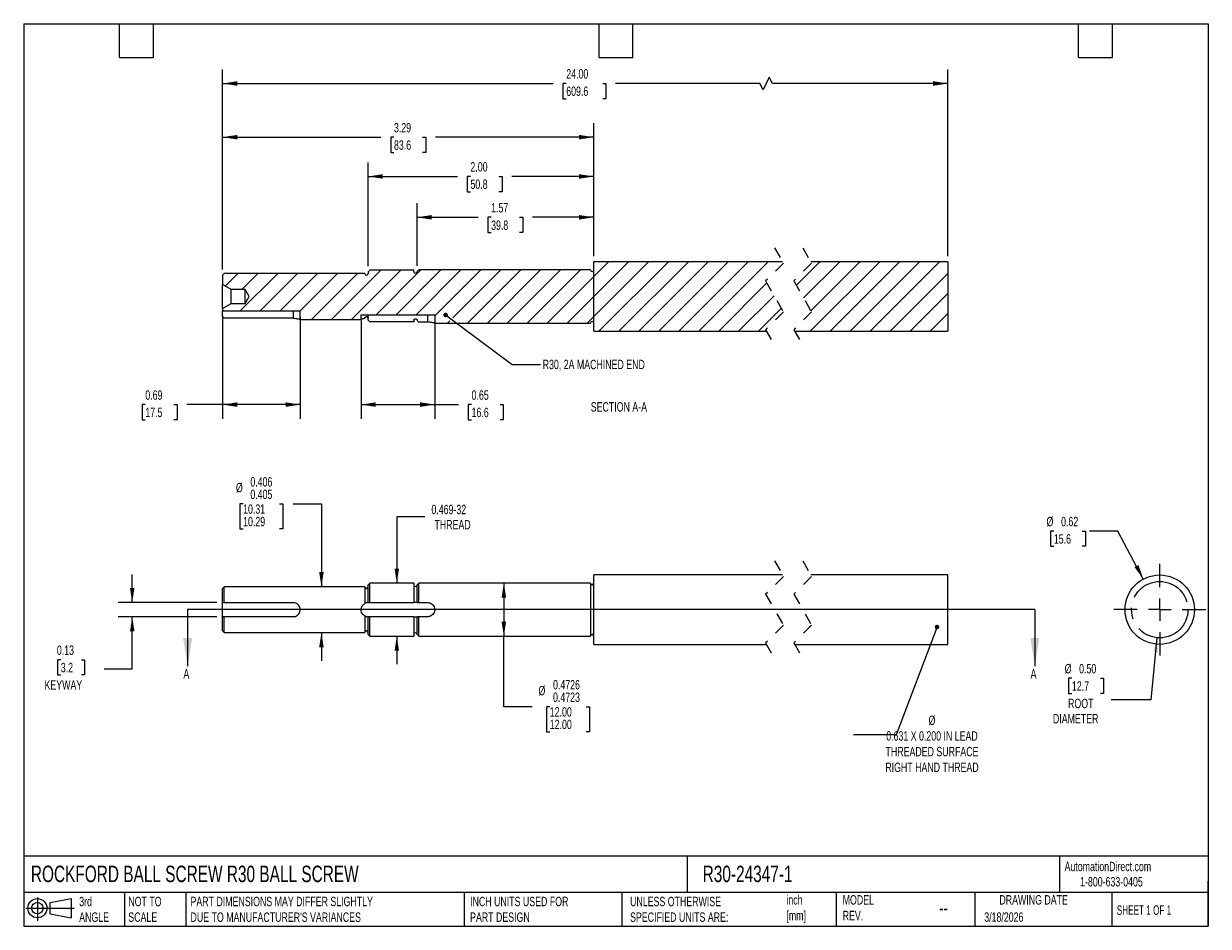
# Model space of a CAD drawing. Header units: inches. Extents: x 0.2 to 10.8, y 0.2 to 8.2.
import ezdxf

# ---------------------------------------------------------------- set-up
doc = ezdxf.new("R2010")
doc.units = ezdxf.units.IN
doc.header["$MEASUREMENT"] = 0
for name, pattern in [('SLD-Center', [0.75, 0.6, -0.05, 0.05, -0.05]), ('SLD-Dashed', [0.075, 0.05, -0.025]), ('SLD-Solid', [0])]:
    doc.linetypes.add(name, pattern=pattern)
for name, color, linetype in [('CENTER', 40, 'SLD-Center'), ('HATCH', 6, 'SLD-Solid'), ('SLD-DEFPOINTS', 7, 'Continuous')]:
    doc.layers.add(name, color=color, linetype=linetype)
doc.layers.add('DIMENSIONS', color=140, linetype='SLD-Solid', lineweight=25)
doc.layers.add('TEXT', color=140, linetype='SLD-Solid', lineweight=25)
doc.styles.add('SLDTEXTSTYLE0', font='TXT', dxfattribs={"width": 0.7})
doc.styles.add('SLDTEXTSTYLE1', font='TXT', dxfattribs={"width": 0.65})
doc.dimstyles.new('SLDDIMSTYLE0', dxfattribs={"dimtxt": 0.084961, "dimasz": 0.13, "dimexe": 0, "dimexo": 0.0625, "dimgap": 0.02124, "dimtad": 0, "dimtih": 1, "dimtoh": 1, "dimdec": 3, "dimrnd": 1e-09, "dimdsep": 46, "dimtxsty": 'SLDTEXTSTYLE0', "dimsah": 1, "dimcen": 0.09, "dimadec": 0, "dimazin": 2, "dimlim": 1, "dimtm": 0.001, "dimtfac": 1, "dimtdec": 3, "dimtmove": 0, "dimatfit": 0, "dimfxl": 0, "dimfrac": 2, "dimtolj": 1, "dimtzin": 12, "dimarcsym": 0})
doc.dimstyles.new('SLDDIMSTYLE1', dxfattribs={"dimtxt": 0.084961, "dimasz": 0.13, "dimexe": 0, "dimexo": 0.0625, "dimgap": 0.02124, "dimtad": 0, "dimtih": 1, "dimtoh": 1, "dimrnd": 1e-09, "dimdsep": 46, "dimtxsty": 'SLDTEXTSTYLE0', "dimsah": 1, "dimcen": 0.09, "dimadec": 0, "dimazin": 2, "dimtfac": 1, "dimtmove": 0, "dimatfit": 0, "dimfxl": 0, "dimfrac": 2, "dimtolj": 1, "dimtzin": 12, "dimarcsym": 0})
doc.dimstyles.new('SLDDIMSTYLE2', dxfattribs={"dimtxt": 0.084961, "dimasz": 0.13, "dimexe": 0, "dimexo": 0.0625, "dimgap": 0.02124, "dimtad": 0, "dimtih": 1, "dimtoh": 1, "dimrnd": 1e-09, "dimzin": 12, "dimdsep": 46, "dimtxsty": 'SLDTEXTSTYLE0', "dimsah": 1, "dimcen": 0.09, "dimadec": 0, "dimazin": 3, "dimtfac": 1, "dimtmove": 0, "dimatfit": 0, "dimfxl": 0, "dimfrac": 2, "dimtolj": 1, "dimtzin": 12, "dimarcsym": 0})
doc.dimstyles.new('SLDDIMSTYLE3', dxfattribs={"dimtxt": 0.084961, "dimasz": 0.13, "dimexe": 0, "dimexo": 0.0625, "dimgap": 0.02124, "dimtad": 0, "dimtih": 1, "dimtoh": 1, "dimdec": 4, "dimrnd": 1e-09, "dimdsep": 46, "dimtxsty": 'SLDTEXTSTYLE0', "dimsah": 1, "dimcen": 0.09, "dimadec": 0, "dimazin": 2, "dimlim": 1, "dimtm": 0.0003, "dimtfac": 1, "dimtdec": 4, "dimtofl": 0, "dimtmove": 0, "dimatfit": 3, "dimfxl": 0, "dimfrac": 2, "dimtolj": 1, "dimtzin": 4, "dimarcsym": 0})
doc.dimstyles.new('SLDDIMSTYLE4', dxfattribs={"dimtxt": 0.18, "dimasz": 0.04, "dimexe": 0, "dimexo": 0.0625, "dimgap": 0, "dimtad": 0, "dimtih": 1, "dimtoh": 1, "dimdec": 0, "dimrnd": 1e-09, "dimzin": 0, "dimdsep": 46, "dimtxsty": 'Standard', "dimblk1": 'DOT', "dimblk2": 'DOT', "dimsah": 1, "dimcen": 0.09, "dimadec": 0, "dimazin": 0, "dimtfac": 0.04, "dimtdec": 0, "dimtofl": 0, "dimtmove": 0, "dimatfit": 3, "dimldrblk": 'DOT', "dimfxl": 0, "dimfrac": 2, "dimtolj": 1, "dimtzin": 0, "dimarcsym": 0})
doc.dimstyles.new('SLDDIMSTYLE5', dxfattribs={"dimtxt": 0.084961, "dimasz": 0.13, "dimexe": 0, "dimexo": 0.0625, "dimgap": 0.02124, "dimtad": 0, "dimtih": 1, "dimtoh": 1, "dimrnd": 1e-09, "dimzin": 0, "dimdsep": 46, "dimtxsty": 'SLDTEXTSTYLE0', "dimsah": 1, "dimcen": 0, "dimadec": 0, "dimazin": 0, "dimtfac": 1, "dimtofl": 0, "dimtmove": 0, "dimatfit": 3, "dimfxl": 0, "dimfrac": 2, "dimtolj": 1, "dimtzin": 12, "dimarcsym": 0})
doc.dimstyles.new('SLDDIMSTYLE6', dxfattribs={"dimtxt": 0.084961, "dimasz": 0.13, "dimexe": 0, "dimexo": 0.0625, "dimgap": 0.02124, "dimtad": 0, "dimtih": 1, "dimtoh": 1, "dimrnd": 1e-09, "dimdsep": 46, "dimtxsty": 'SLDTEXTSTYLE0', "dimsah": 1, "dimcen": 0, "dimadec": 0, "dimazin": 2, "dimtfac": 1, "dimtofl": 0, "dimtmove": 0, "dimatfit": 3, "dimfxl": 0, "dimfrac": 2, "dimtolj": 1, "dimtzin": 12, "dimarcsym": 0})
doc.dimstyles.new('SLDDIMSTYLE7', dxfattribs={"dimtxt": 0.084961, "dimasz": 0.13, "dimexe": 0, "dimexo": 0.0625, "dimgap": 0.02124, "dimtad": 0, "dimtih": 1, "dimtoh": 1, "dimrnd": 1e-09, "dimzin": 12, "dimdsep": 46, "dimtxsty": 'SLDTEXTSTYLE0', "dimsah": 1, "dimcen": 0.09, "dimadec": 0, "dimazin": 3, "dimtfac": 1, "dimtofl": 0, "dimtmove": 0, "dimatfit": 3, "dimfxl": 0, "dimfrac": 2, "dimtolj": 1, "dimtzin": 12, "dimarcsym": 0})
doc.dimstyles.new('SLDDIMSTYLE8', dxfattribs={"dimtxt": 0.084961, "dimasz": 0.13, "dimexe": 0, "dimexo": 0.0625, "dimgap": 0.02124, "dimtad": 0, "dimtih": 1, "dimtoh": 1, "dimrnd": 1e-09, "dimzin": 4, "dimdsep": 46, "dimtxsty": 'SLDTEXTSTYLE0', "dimsah": 1, "dimcen": 0.09, "dimadec": 0, "dimazin": 1, "dimtfac": 1, "dimtofl": 0, "dimtmove": 0, "dimatfit": 3, "dimfxl": 0, "dimfrac": 2, "dimtolj": 1, "dimtzin": 12, "dimarcsym": 0})
doc.dimstyles.new('SLDDIMSTYLE9', dxfattribs={"dimtxt": 0.084961, "dimasz": 0.13, "dimexe": 0, "dimexo": 0.0625, "dimgap": 0.02124, "dimtad": 0, "dimtih": 1, "dimtoh": 1, "dimrnd": 1e-09, "dimdsep": 46, "dimtxsty": 'SLDTEXTSTYLE0', "dimsah": 1, "dimcen": 0.09, "dimadec": 0, "dimazin": 2, "dimtfac": 1, "dimtofl": 0, "dimtmove": 0, "dimatfit": 3, "dimfxl": 0, "dimfrac": 2, "dimtolj": 1, "dimtzin": 12, "dimarcsym": 0})

# ---------------------------------------------------------------- blocks, each defined once
blk = doc.blocks.new('Block11')
at = {"color": 7, "linetype": 'SLD-Solid', "lineweight": 18}
for p, q in [((0, 0.113), (0.428, 0.113)), ((0.102, 0.209), (0.102, 0)), ((0.216, 0.164), (0.401, 0.198)), ((0.216, 0.063), (0.216, 0.164)), ((0.401, 0.198), (0.401, 0.029)), ((0.216, 0.063), (0.401, 0.029))]:
    blk.add_line(p, q, dxfattribs=at)
for radius in [0.0846, 0.0506]:
    blk.add_circle((0.102, 0.113), radius, dxfattribs=at)
blk = doc.blocks.new('Block12')
at = {"layer": 'SLD-DEFPOINTS'}
blk.add_blockref('Block11', (0, 0), dxfattribs=at)
blk = doc.blocks.new('_D')
at = {"layer": 'DIMENSIONS'}
for p, q in [((2.195, 3.994), (2.167, 3.994)), ((2.167, 3.994), (2.167, 3.772)), ((2.518, 3.994), (2.547, 3.994)), ((2.547, 3.994), (2.547, 3.772)), ((2.639, 3.994), (2.889, 3.994)), ((2.889, 3.994), (2.889, 3.259)), ((2.167, 3.772), (2.195, 3.772)), ((2.547, 3.772), (2.518, 3.772)), ((2.889, 2.853), (2.889, 2.603))]:
    blk.add_line(p, q, dxfattribs=at)
for points in [[(2.889, 3.259), (2.909, 3.389), (2.869, 3.389)], [(2.889, 2.853), (2.869, 2.723), (2.909, 2.723)]]:
    blk.add_solid(points, dxfattribs=at)
at = {"layer": 'DIMENSIONS', "char_height": 0.0833, "attachment_point": 1, "style": 'SLDTEXTSTYLE0'}
for s, insert in [('0.406', (2.259, 4.231)), ('%%c', (2.131, 4.18)), ('0.405', (2.259, 4.12)), ('10.31', (2.195, 3.99)), ('10.29', (2.195, 3.879))]:
    blk.add_mtext(s, dxfattribs=dict(at, insert=insert))
blk = doc.blocks.new('_D_1')
at = {"layer": 'DIMENSIONS'}
for p, q in [((1.212, 3.119), (1.212, 3.369)), ((1.963, 3.119), (1.087, 3.119)), ((1.963, 2.994), (1.087, 2.994)), ((1.212, 2.533), (1.212, 2.994)), ((0.579, 2.613), (0.551, 2.613)), ((0.551, 2.613), (0.551, 2.478)), ((0.761, 2.613), (0.789, 2.613)), ((0.789, 2.613), (0.789, 2.478)), ((0.962, 2.533), (1.212, 2.533)), ((0.551, 2.478), (0.579, 2.478)), ((0.789, 2.478), (0.761, 2.478))]:
    blk.add_line(p, q, dxfattribs=at)
for points in [[(1.212, 3.119), (1.232, 3.249), (1.192, 3.249)], [(1.212, 2.994), (1.192, 2.864), (1.232, 2.864)]]:
    blk.add_solid(points, dxfattribs=at)
at = {"layer": 'DIMENSIONS', "char_height": 0.0833, "attachment_point": 1, "style": 'SLDTEXTSTYLE0'}
for s, insert in [('0.13', (0.544, 2.739)), ('3.2', (0.579, 2.585)), ('KEYWAY', (0.435, 2.431))]:
    blk.add_mtext(s, dxfattribs=dict(at, insert=insert))
blk = doc.blocks.new('_D_2')
at = {"layer": 'DIMENSIONS'}
for p, q in [((3.807, 3.878), (3.557, 3.878)), ((3.557, 3.878), (3.557, 3.291)), ((3.557, 2.822), (3.557, 2.572))]:
    blk.add_line(p, q, dxfattribs=at)
for points in [[(3.557, 3.291), (3.577, 3.421), (3.537, 3.421)], [(3.557, 2.822), (3.537, 2.692), (3.577, 2.692)]]:
    blk.add_solid(points, dxfattribs=at)
at = {"layer": 'DIMENSIONS', "char_height": 0.0833, "attachment_point": 1, "style": 'SLDTEXTSTYLE0'}
for s, insert in [('0.469-32', (3.864, 3.986)), ('THREAD', (3.891, 3.851))]:
    blk.add_mtext(s, dxfattribs=dict(at, insert=insert))
blk = doc.blocks.new('_D_3')
at = {"layer": 'DIMENSIONS'}
for p, q in [((4.506, 3.293), (4.506, 2.82)), ((4.506, 2.195), (4.506, 2.82)), ((4.756, 2.195), (4.506, 2.195)), ((4.913, 2.195), (4.884, 2.195)), ((4.884, 2.195), (4.884, 1.973)), ((5.236, 2.195), (5.265, 2.195)), ((5.265, 2.195), (5.265, 1.973)), ((4.884, 1.973), (4.913, 1.973)), ((5.265, 1.973), (5.236, 1.973))]:
    blk.add_line(p, q, dxfattribs=at)
for points in [[(4.506, 3.293), (4.486, 3.163), (4.526, 3.163)], [(4.506, 2.82), (4.526, 2.95), (4.486, 2.95)]]:
    blk.add_solid(points, dxfattribs=at)
at = {"layer": 'DIMENSIONS', "char_height": 0.0833, "attachment_point": 1, "style": 'SLDTEXTSTYLE0'}
for s, insert in [('0.4726', (4.942, 2.433)), ('%%c', (4.813, 2.381)), ('0.4723', (4.942, 2.322)), ('12.00', (4.913, 2.192)), ('12.00', (4.913, 2.081))]:
    blk.add_mtext(s, dxfattribs=dict(at, insert=insert))
blk = doc.blocks.new('_Dot')
at = {"color": 0, "linetype": 'ByBlock', "lineweight": -2}
blk.add_line((-0.5, 0), (-1, 0), dxfattribs=at)
at = {"color": 0, "linetype": 'ByBlock', "const_width": 0.5}
blk.add_lwpolyline([(-0.25, 0, 1), (0.25, 0, 1)], format="xyb", close=True, dxfattribs=at)
blk = doc.blocks.new('_D_4')
at = {"layer": 'DIMENSIONS'}
for p, q in [((10.295, 2.808), (10.242, 2.258)), ((9.541, 2.449), (9.512, 2.449)), ((9.512, 2.449), (9.512, 2.314)), ((9.793, 2.449), (9.822, 2.449)), ((9.822, 2.449), (9.822, 2.314)), ((9.512, 2.314), (9.541, 2.314)), ((9.822, 2.314), (9.793, 2.314)), ((10.242, 2.258), (9.89, 2.258))]:
    blk.add_line(p, q, dxfattribs=at)
blk.add_solid([(10.295, 2.808), (10.263, 2.68), (10.303, 2.676)], dxfattribs=at)
at = {"layer": 'DIMENSIONS', "char_height": 0.0833, "attachment_point": 1, "style": 'SLDTEXTSTYLE0'}
for s, insert in [('%%c', (9.477, 2.575)), ('0.50', (9.605, 2.575)), ('12.7', (9.541, 2.421)), ('ROOT', (9.507, 2.267)), ('DIAMETER', (9.373, 2.132))]:
    blk.add_mtext(s, dxfattribs=dict(at, insert=insert))
blk = doc.blocks.new('_D_5')
at = {"layer": 'DIMENSIONS'}
for p, q in [((9.381, 3.753), (9.352, 3.753)), ((9.352, 3.753), (9.352, 3.618)), ((9.633, 3.753), (9.662, 3.753)), ((9.662, 3.753), (9.662, 3.618)), ((9.947, 3.753), (9.697, 3.753)), ((10.174, 3.328), (9.947, 3.753)), ((9.352, 3.618), (9.381, 3.618)), ((9.662, 3.618), (9.633, 3.618))]:
    blk.add_line(p, q, dxfattribs=at)
blk.add_solid([(10.174, 3.328), (10.131, 3.452), (10.096, 3.433)], dxfattribs=at)
at = {"layer": 'DIMENSIONS', "char_height": 0.0833, "attachment_point": 1, "style": 'SLDTEXTSTYLE0'}
for s, insert in [('%%c', (9.316, 3.879)), ('0.62', (9.445, 3.879)), ('15.6', (9.381, 3.725))]:
    blk.add_mtext(s, dxfattribs=dict(at, insert=insert))
blk = doc.blocks.new('SW_CENTERMARKSYMBOL_0')
at = {"layer": 'CENTER', "color": 0}
for p, q in [((0, 0.2), (0, 0.4075)), ((-0.2, 0), (-0.4075, 0)), ((0, 0), (-0.1, 0)), ((0, 0), (0, 0.1)), ((0, 0), (0, -0.1)), ((0, 0), (0.1, 0)), ((0.2, 0), (0.4075, 0)), ((0, -0.2), (0, -0.4075))]:
    blk.add_line(p, q, dxfattribs=at)
blk = doc.blocks.new('_D_6')
at = {"layer": 'DIMENSIONS'}
for p, q in [((3.737, 6.104), (3.737, 6.659)), ((5.303, 6.19), (5.303, 6.659)), ((3.737, 6.534), (4.278, 6.534)), ((4.393, 6.534), (4.364, 6.534)), ((4.364, 6.534), (4.364, 6.399)), ((4.645, 6.534), (4.674, 6.534)), ((4.674, 6.534), (4.674, 6.399)), ((5.303, 6.534), (4.76, 6.534)), ((4.364, 6.399), (4.393, 6.399)), ((4.674, 6.399), (4.645, 6.399))]:
    blk.add_line(p, q, dxfattribs=at)
for points in [[(3.737, 6.534), (3.867, 6.514), (3.867, 6.554)], [(5.303, 6.534), (5.173, 6.554), (5.173, 6.514)]]:
    blk.add_solid(points, dxfattribs=at)
at = {"layer": 'DIMENSIONS', "char_height": 0.0833, "attachment_point": 1, "style": 'SLDTEXTSTYLE0'}
for s, insert in [('1.57', (4.393, 6.66)), ('39.8', (4.393, 6.506))]:
    blk.add_mtext(s, dxfattribs=dict(at, insert=insert))
blk = doc.blocks.new('_D_7')
at = {"layer": 'DIMENSIONS'}
for p, q in [((3.303, 6.102), (3.303, 7.021)), ((5.303, 6.19), (5.303, 7.021)), ((3.303, 6.896), (4.095, 6.896)), ((4.21, 6.896), (4.181, 6.896)), ((4.181, 6.896), (4.181, 6.761)), ((4.462, 6.896), (4.491, 6.896)), ((4.491, 6.896), (4.491, 6.761)), ((5.303, 6.896), (4.577, 6.896)), ((4.181, 6.761), (4.21, 6.761)), ((4.491, 6.761), (4.462, 6.761))]:
    blk.add_line(p, q, dxfattribs=at)
for points in [[(3.303, 6.896), (3.433, 6.876), (3.433, 6.916)], [(5.303, 6.896), (5.173, 6.916), (5.173, 6.876)]]:
    blk.add_solid(points, dxfattribs=at)
at = {"layer": 'DIMENSIONS', "char_height": 0.0833, "attachment_point": 1, "style": 'SLDTEXTSTYLE0'}
for s, insert in [('2.00', (4.21, 7.023)), ('50.8', (4.21, 6.869))]:
    blk.add_mtext(s, dxfattribs=dict(at, insert=insert))
blk = doc.blocks.new('_D_8')
at = {"layer": 'DIMENSIONS'}
for p, q in [((2.013, 6.07), (2.013, 7.369)), ((5.303, 6.19), (5.303, 7.369)), ((2.013, 7.244), (3.416, 7.244)), ((3.532, 7.244), (3.503, 7.244)), ((3.503, 7.244), (3.503, 7.108)), ((3.784, 7.244), (3.813, 7.244)), ((3.813, 7.244), (3.813, 7.108)), ((5.303, 7.244), (3.899, 7.244)), ((3.503, 7.108), (3.532, 7.108)), ((3.813, 7.108), (3.784, 7.108))]:
    blk.add_line(p, q, dxfattribs=at)
for points in [[(2.013, 7.244), (2.143, 7.224), (2.143, 7.264)], [(5.303, 7.244), (5.173, 7.264), (5.173, 7.224)]]:
    blk.add_solid(points, dxfattribs=at)
at = {"layer": 'DIMENSIONS', "char_height": 0.0833, "attachment_point": 1, "style": 'SLDTEXTSTYLE0'}
for s, insert in [('3.29', (3.532, 7.37)), ('83.6', (3.532, 7.216))]:
    blk.add_mtext(s, dxfattribs=dict(at, insert=insert))
blk = doc.blocks.new('_D_9')
at = {"layer": 'DIMENSIONS'}
for p, q in [((2.013, 6.07), (2.013, 7.845)), ((6.858, 7.776), (6.803, 7.665)), ((6.886, 7.72), (6.858, 7.776)), ((8.441, 6.19), (8.441, 7.845)), ((2.013, 7.72), (4.944, 7.72)), ((5.059, 7.72), (5.03, 7.72)), ((5.03, 7.72), (5.03, 7.585)), ((5.382, 7.72), (5.41, 7.72)), ((5.41, 7.72), (5.41, 7.585)), ((6.775, 7.72), (5.497, 7.72)), ((6.803, 7.665), (6.775, 7.72)), ((8.441, 7.72), (6.886, 7.72)), ((5.03, 7.585), (5.059, 7.585)), ((5.41, 7.585), (5.382, 7.585))]:
    blk.add_line(p, q, dxfattribs=at)
for points in [[(2.013, 7.72), (2.143, 7.7), (2.143, 7.74)], [(8.441, 7.72), (8.311, 7.74), (8.311, 7.7)]]:
    blk.add_solid(points, dxfattribs=at)
at = {"layer": 'DIMENSIONS', "char_height": 0.0833, "attachment_point": 1, "style": 'SLDTEXTSTYLE0'}
for s, insert in [('24.00', (5.059, 7.847)), ('609.6', (5.059, 7.693))]:
    blk.add_mtext(s, dxfattribs=dict(at, insert=insert))
blk = doc.blocks.new('_D_10')
at = {"layer": 'DIMENSIONS'}
for p, q in [((2.013, 5.652), (2.013, 4.749)), ((2.701, 5.652), (2.701, 4.749)), ((1.328, 4.874), (1.299, 4.874)), ((1.299, 4.874), (1.299, 4.739)), ((1.58, 4.874), (1.609, 4.874)), ((1.609, 4.874), (1.609, 4.739)), ((2.013, 4.874), (1.696, 4.874)), ((2.701, 4.874), (2.013, 4.874)), ((1.299, 4.739), (1.328, 4.739)), ((1.609, 4.739), (1.58, 4.739))]:
    blk.add_line(p, q, dxfattribs=at)
for points in [[(2.013, 4.874), (2.143, 4.854), (2.143, 4.894)], [(2.701, 4.874), (2.571, 4.894), (2.571, 4.854)]]:
    blk.add_solid(points, dxfattribs=at)
at = {"layer": 'DIMENSIONS', "char_height": 0.0833, "attachment_point": 1, "style": 'SLDTEXTSTYLE0'}
for s, insert in [('0.69', (1.328, 5)), ('17.5', (1.328, 4.846))]:
    blk.add_mtext(s, dxfattribs=dict(at, insert=insert))
blk = doc.blocks.new('_D_11')
at = {"layer": 'DIMENSIONS'}
for p, q in [((3.241, 5.618), (3.241, 4.749)), ((3.894, 5.618), (3.894, 4.749)), ((3.241, 4.874), (3.894, 4.874)), ((3.894, 4.874), (4.104, 4.874)), ((4.22, 4.874), (4.191, 4.874)), ((4.191, 4.874), (4.191, 4.739)), ((4.472, 4.874), (4.501, 4.874)), ((4.501, 4.874), (4.501, 4.739)), ((4.191, 4.739), (4.22, 4.739)), ((4.501, 4.739), (4.472, 4.739))]:
    blk.add_line(p, q, dxfattribs=at)
for points in [[(3.241, 4.874), (3.371, 4.854), (3.371, 4.894)], [(3.894, 4.874), (3.764, 4.894), (3.764, 4.854)]]:
    blk.add_solid(points, dxfattribs=at)
at = {"layer": 'DIMENSIONS', "char_height": 0.0833, "attachment_point": 1, "style": 'SLDTEXTSTYLE0'}
for s, insert in [('0.65', (4.22, 5)), ('16.6', (4.22, 4.846))]:
    blk.add_mtext(s, dxfattribs=dict(at, insert=insert))
blk = doc.blocks.new('SW_HATCH_0')
at = {"layer": 'HATCH', "color": 0}
for p, q in [((-4.119, -0.302), (-3.682, 0.136)), ((-4.119, -0.302), (-3.682, 0.136)), ((-4.119, -0.302), (-3.682, 0.136)), ((-3.943, -0.302), (-3.505, 0.136)), ((-3.943, -0.302), (-3.505, 0.136)), ((-3.943, -0.302), (-3.505, 0.136)), ((-3.727, -0.263), (-3.327, 0.138)), ((-3.727, -0.263), (-3.327, 0.138)), ((-3.727, -0.263), (-3.327, 0.138)), ((-3.55, -0.263), (-3.15, 0.138)), ((-3.55, -0.263), (-3.15, 0.138)), ((-3.55, -0.263), (-3.15, 0.138)), ((-3.373, -0.263), (-2.973, 0.138)), ((-3.373, -0.263), (-2.973, 0.138)), ((-3.373, -0.263), (-2.973, 0.138)), ((-3.205, -0.271), (-2.796, 0.138)), ((-3.205, -0.271), (-2.796, 0.138)), ((-3.205, -0.271), (-2.796, 0.138)), ((-3.044, -0.287), (-2.619, 0.138)), ((-3.044, -0.287), (-2.619, 0.138)), ((-3.044, -0.287), (-2.619, 0.138)), ((-2.915, -0.335), (-2.443, 0.138)), ((-2.915, -0.335), (-2.443, 0.138)), ((-2.915, -0.335), (-2.443, 0.138)), ((-2.738, -0.335), (-2.266, 0.138)), ((-2.738, -0.335), (-2.266, 0.138)), ((-2.738, -0.335), (-2.266, 0.138)), ((-2.562, -0.335), (-2.089, 0.138)), ((-2.562, -0.335), (-2.089, 0.138)), ((-2.562, -0.335), (-2.089, 0.138)), ((-2.385, -0.335), (-1.912, 0.138)), ((-2.385, -0.335), (-1.912, 0.138)), ((-2.385, -0.335), (-1.912, 0.138)), ((-1.795, 0.078), (-1.664, 0.209)), ((-1.795, -0.099), (-1.488, 0.209)), ((-1.795, -0.275), (-1.311, 0.209)), ((-1.795, 0.078), (-1.664, 0.209)), ((-1.795, -0.099), (-1.488, 0.209)), ((-1.795, -0.275), (-1.311, 0.209)), ((-1.795, 0.078), (-1.664, 0.209)), ((-1.795, -0.099), (-1.488, 0.209)), ((-1.795, -0.275), (-1.311, 0.209)), ((-1.749, -0.406), (-1.134, 0.209)), ((-1.749, -0.406), (-1.134, 0.209)), ((-1.749, -0.406), (-1.134, 0.209)), ((-1.572, -0.406), (-0.957, 0.209)), ((-1.572, -0.406), (-0.957, 0.209)), ((-1.572, -0.406), (-0.957, 0.209)), ((-1.395, -0.406), (-0.78, 0.209)), ((-1.395, -0.406), (-0.78, 0.209)), ((-1.395, -0.406), (-0.78, 0.209)), ((-1.219, -0.406), (-0.604, 0.209)), ((-1.219, -0.406), (-0.604, 0.209)), ((-1.219, -0.406), (-0.604, 0.209)), ((-1.042, -0.406), (-0.427, 0.209)), ((-1.042, -0.406), (-0.427, 0.209)), ((-1.042, -0.406), (-0.427, 0.209)), ((-0.865, -0.406), (-0.25, 0.209)), ((-0.865, -0.406), (-0.25, 0.209)), ((-0.865, -0.406), (-0.25, 0.209)), ((0, 0), (0.209, 0.209)), ((0, 0), (0.209, 0.209)), ((0, 0), (0.209, 0.209)), ((0.064, -0.112), (0.386, 0.209)), ((0.064, -0.112), (0.386, 0.209)), ((0.064, -0.112), (0.386, 0.209)), ((0.124, -0.406), (0.739, 0.209)), ((0.124, -0.406), (0.739, 0.209)), ((0.124, -0.406), (0.739, 0.209)), ((0.129, -0.225), (0.562, 0.209)), ((0.129, -0.225), (0.562, 0.209)), ((0.129, -0.225), (0.562, 0.209)), ((0.301, -0.406), (0.916, 0.209)), ((0.301, -0.406), (0.916, 0.209)), ((0.301, -0.406), (0.916, 0.209)), ((0.478, -0.406), (1.093, 0.209)), ((0.478, -0.406), (1.093, 0.209)), ((0.478, -0.406), (1.093, 0.209)), ((0.655, -0.406), (1.27, 0.209)), ((0.655, -0.406), (1.27, 0.209)), ((0.655, -0.406), (1.27, 0.209)), ((0.831, -0.406), (1.343, 0.105)), ((0.831, -0.406), (1.343, 0.105)), ((0.831, -0.406), (1.343, 0.105)), ((-5.062, -0.006), (-4.951, 0.104)), ((-5.062, -0.006), (-4.951, 0.104)), ((-5.062, -0.006), (-4.951, 0.104)), ((-4.931, -0.229), (-4.597, 0.104)), ((-4.931, -0.229), (-4.597, 0.104)), ((-4.931, -0.229), (-4.597, 0.104)), ((-4.915, -0.036), (-4.774, 0.104)), ((-4.915, -0.036), (-4.774, 0.104)), ((-4.915, -0.036), (-4.774, 0.104)), ((-4.754, -0.229), (-4.421, 0.104)), ((-4.754, -0.229), (-4.421, 0.104)), ((-4.754, -0.229), (-4.421, 0.104)), ((-4.577, -0.229), (-4.244, 0.104)), ((-4.577, -0.229), (-4.244, 0.104)), ((-4.577, -0.229), (-4.244, 0.104)), ((-4.401, -0.229), (-4.067, 0.104)), ((-4.401, -0.229), (-4.067, 0.104)), ((-4.401, -0.229), (-4.067, 0.104)), ((-4.296, -0.302), (-3.89, 0.104)), ((-4.296, -0.302), (-3.89, 0.104)), ((-4.296, -0.302), (-3.89, 0.104)), ((-2.208, -0.335), (-1.795, 0.078)), ((-2.208, -0.335), (-1.795, 0.078)), ((-2.208, -0.335), (-1.795, 0.078)), ((-0.688, -0.406), (-0.262, 0.021)), ((-0.688, -0.406), (-0.262, 0.021)), ((-0.688, -0.406), (-0.262, 0.021)), ((-2.031, -0.335), (-1.795, -0.099)), ((-2.031, -0.335), (-1.795, -0.099)), ((-2.031, -0.335), (-1.795, -0.099)), ((-0.512, -0.406), (-0.197, -0.092)), ((-0.512, -0.406), (-0.197, -0.092)), ((-0.512, -0.406), (-0.197, -0.092)), ((1.008, -0.406), (1.343, -0.071)), ((1.008, -0.406), (1.343, -0.071)), ((1.008, -0.406), (1.343, -0.071)), ((-5.085, -0.207), (-5.08, -0.201)), ((-5.085, -0.207), (-5.08, -0.201)), ((-5.085, -0.207), (-5.08, -0.201)), ((-0.335, -0.406), (-0.133, -0.204)), ((-0.335, -0.406), (-0.133, -0.204)), ((-0.335, -0.406), (-0.133, -0.204)), ((-3.092, -0.335), (-3.072, -0.315)), ((-3.092, -0.335), (-3.072, -0.315)), ((-3.092, -0.335), (-3.072, -0.315)), ((-1.855, -0.335), (-1.795, -0.275)), ((-1.855, -0.335), (-1.795, -0.275)), ((-1.855, -0.335), (-1.795, -0.275)), ((1.185, -0.406), (1.343, -0.248)), ((1.185, -0.406), (1.343, -0.248)), ((1.185, -0.406), (1.343, -0.248))]:
    blk.add_line(p, q, dxfattribs=at)

msp = doc.modelspace()

# ---------------------------------------------------------------- linework, layer by layer
at = {"color": 7, "linetype": 'SLD-Dashed', "lineweight": 18}
for p, q in [((6.9047, 6.26472), (6.98344, 6.12721)), ((7.1547, 6.26472), (7.23344, 6.12721)), ((6.98344, 6.12721), (6.82596, 5.96973)), ((7.23344, 6.12721), (7.07596, 5.96973)), ((6.82596, 5.96973), (6.98344, 5.69471)), ((7.07596, 5.96973), (7.23344, 5.69471)), ((6.98344, 5.69471), (6.82596, 5.53723)), ((7.23344, 5.69471), (7.07596, 5.53723)), ((6.82596, 5.53723), (6.9047, 5.39972)), ((7.07596, 5.53723), (7.1547, 5.39972)), ((6.9047, 3.48895), (6.98344, 3.35144)), ((7.1547, 3.48895), (7.23344, 3.35144)), ((6.98344, 3.35144), (6.82596, 3.19396)), ((7.23344, 3.35144), (7.07596, 3.19396)), ((6.82596, 3.19396), (6.98344, 2.91894)), ((7.07596, 3.19396), (7.23344, 2.91894)), ((6.98344, 2.91894), (6.82596, 2.76146)), ((7.23344, 2.91894), (7.07596, 2.76146)), ((6.82596, 2.76146), (6.9047, 2.62395)), ((7.07596, 2.76146), (7.1547, 2.62395))]:
    msp.add_line(p, q, dxfattribs=at)
for p, q in [((6.97628, 6.13972), (5.30315, 6.13972)), ((5.30315, 5.52472), (5.30315, 6.13972)), ((8.44098, 6.13972), (7.22628, 6.13972)), ((8.44098, 6.13972), (8.44098, 5.52472)), ((2.02815, 6.03522), (2.01315, 6.02022)), ((2.01315, 6.02022), (2.01315, 5.93797)), ((3.27315, 6.03522), (2.02815, 6.03522)), ((3.31815, 6.06672), (3.30315, 6.05172)), ((3.30315, 6.05172), (3.30315, 6.03522)), ((3.70715, 6.06672), (3.31815, 6.06672)), ((3.70715, 6.05352), (3.70715, 6.06672)), ((3.75215, 6.06852), (3.73715, 6.05352)), ((5.27315, 6.06852), (3.75215, 6.06852)), ((5.30315, 5.59592), (5.30315, 6.06852)), ((2.08806, 5.89472), (2.01315, 5.93797)), ((2.01315, 5.72647), (2.01315, 5.93797)), ((2.21305, 5.89472), (2.08806, 5.89472)), ((2.08806, 5.76972), (2.08806, 5.89472)), ((2.24914, 5.83222), (2.21305, 5.89472)), ((2.21305, 5.76972), (2.21305, 5.89472)), ((2.21305, 5.76972), (2.24914, 5.83222)), ((2.01315, 5.72647), (2.08806, 5.76972)), ((2.01315, 5.72647), (2.01315, 5.70162)), ((2.70065, 5.70162), (2.01315, 5.70162)), ((2.01315, 5.65491), (2.01315, 5.70162)), ((2.08806, 5.76972), (2.21305, 5.76972)), ((2.63815, 5.70162), (2.63815, 5.63908)), ((2.70065, 5.62922), (2.70065, 5.70162)), ((2.63815, 5.63908), (2.02815, 5.63908)), ((2.70065, 5.62922), (3.24065, 5.62922)), ((3.24065, 5.6682), (3.89365, 5.6682)), ((3.24065, 5.62922), (3.24065, 5.6682)), ((3.30315, 5.63908), (3.30315, 5.6682)), ((3.30315, 5.6218), (3.30315, 5.63908)), ((3.31815, 5.6062), (3.30315, 5.6218)), ((3.70715, 5.6062), (3.31815, 5.6062)), ((3.70715, 5.61993), (3.70715, 5.6062)), ((3.75215, 5.60433), (3.73715, 5.61993)), ((3.83115, 5.60433), (3.75215, 5.60433)), ((3.83115, 5.60433), (3.83115, 5.6682)), ((3.89365, 5.6682), (3.89365, 5.59592)), ((3.89365, 5.59592), (5.27315, 5.59592)), ((5.30315, 5.52472), (6.83313, 5.52472)), ((7.08313, 5.52472), (8.44098, 5.52472)), ((6.97628, 3.36395), (5.30315, 3.36395)), ((5.30315, 2.74895), (5.30315, 3.36395)), ((8.44098, 3.36395), (7.22628, 3.36395)), ((8.44098, 3.05645), (8.44098, 3.36395)), ((2.02815, 3.25945), (2.01315, 3.24445)), ((3.27315, 3.25945), (2.02815, 3.25945)), ((2.02815, 3.11895), (2.02815, 3.25945)), ((3.27315, 3.25945), (3.27315, 3.11128)), ((3.31815, 3.29095), (3.30315, 3.27595)), ((3.30315, 3.11895), (3.30315, 3.27595)), ((3.70715, 3.29095), (3.31815, 3.29095)), ((3.31815, 3.11895), (3.31815, 3.29095)), ((3.70715, 3.29095), (3.70715, 3.11895)), ((3.75215, 3.29275), (3.73715, 3.27775)), ((3.73715, 3.11895), (3.73715, 3.27775)), ((5.27315, 3.29275), (3.75215, 3.29275)), ((3.75215, 3.11895), (3.75215, 3.29275)), ((5.27315, 3.29275), (5.27315, 2.82015)), ((2.01315, 3.11895), (2.01315, 3.24445)), ((2.01315, 3.11895), (2.02815, 3.11895)), ((2.01315, 2.99395), (2.01315, 3.11895)), ((2.02815, 3.11895), (2.63815, 3.11895)), ((3.30315, 3.11895), (3.31815, 3.11895)), ((3.31815, 3.11895), (3.70715, 3.11895)), ((3.73715, 3.11895), (3.70715, 3.11895)), ((3.73715, 3.11895), (3.75215, 3.11895)), ((3.75215, 3.11895), (3.83115, 3.11895)), ((8.44098, 2.74895), (8.44098, 3.05645)), ((2.02815, 2.99395), (2.01315, 2.99395)), ((2.01315, 2.86845), (2.01315, 2.99395)), ((2.02815, 2.85345), (2.02815, 2.99395)), ((2.63815, 2.99395), (2.02815, 2.99395)), ((3.27315, 3.00162), (3.27315, 2.85345)), ((3.30315, 2.83695), (3.30315, 2.99395)), ((3.31815, 2.99395), (3.30315, 2.99395)), ((3.31815, 2.82195), (3.31815, 2.99395)), ((3.70715, 2.99395), (3.31815, 2.99395)), ((3.70715, 2.99395), (3.70715, 2.82195)), ((3.70715, 2.99395), (3.73715, 2.99395)), ((3.75215, 2.99395), (3.73715, 2.99395)), ((3.73715, 2.83515), (3.73715, 2.99395)), ((3.83115, 2.99395), (3.75215, 2.99395)), ((3.75215, 2.82015), (3.75215, 2.99395)), ((2.01315, 2.86845), (2.02815, 2.85345)), ((2.02815, 2.85345), (3.27315, 2.85345)), ((3.30315, 2.83695), (3.31815, 2.82195)), ((3.73715, 2.83515), (3.75215, 2.82015)), ((3.31815, 2.82195), (3.70715, 2.82195)), ((3.75215, 2.82015), (5.27315, 2.82015)), ((5.30315, 2.74895), (6.83313, 2.74895)), ((7.08313, 2.74895), (8.44098, 2.74895))]:
    msp.add_line(p, q)
msp.add_circle((10.31942, 3.05645), 0.3075)
for centre, start, end in [((3.28815, 6.03522), 180.00119, 359.99881), ((3.72215, 6.05352), 179.99888, 0.00112), ((5.28815, 6.06852), 180.00007, 359.99993), ((5.28815, 5.59592), 0.00007, 179.99993), ((3.28815, 3.25945), 180.00119, 359.99881), ((3.72215, 3.27775), 179.99888, 0.00112), ((5.28815, 3.29275), 180.00007, 359.99993), ((3.28815, 2.85345), 0.00119, 179.99881), ((3.72215, 2.83515), 359.99888, 180.00112), ((5.28815, 2.82015), 0.00007, 179.99993)]:
    msp.add_arc(centre, 0.015, start, end)
for points, knots in [([(2.02815, 5.63908), (2.02533, 5.64205), (2.02032, 5.64732), (2.01533, 5.65261), (2.01315, 5.65491)], [0, 0, 0, 0, 0.56411672, 1, 1, 1, 1]), ([(2.63815, 5.63908), (2.64487, 5.63888), (2.65761, 5.63849), (2.67501, 5.63579), (2.68849, 5.63273), (2.69662, 5.63045), (2.70005, 5.6294), (2.70065, 5.62922)], [0, 0, 0, 0, 0.31738228, 0.60149819, 0.83038906, 0.9702948, 1, 1, 1, 1]), ([(3.27315, 5.63676), (3.26761, 5.63578), (3.25824, 5.63412), (3.2475, 5.63126), (3.24223, 5.6297), (3.24068, 5.62922), (3.24065, 5.62922)], [0, 0, 0, 0, 0.50587153, 0.8541931, 0.99768229, 1, 1, 1, 1]), ([(3.27315, 5.63676), (3.27316, 5.6371), (3.2732, 5.63896), (3.27394, 5.64253), (3.2763, 5.6473), (3.28036, 5.65163), (3.28553, 5.65416), (3.29071, 5.65451), (3.29503, 5.65324), (3.29871, 5.65059), (3.30149, 5.64682), (3.30295, 5.64279), (3.3031, 5.64009), (3.30315, 5.63908)], [0, 0, 0, 0, 0.02047811, 0.1141946, 0.22026477, 0.34293065, 0.47192432, 0.56248196, 0.65471141, 0.74252714, 0.83517051, 0.93784186, 1, 1, 1, 1]), ([(3.70715, 5.61993), (3.70716, 5.62026), (3.7072, 5.62241), (3.70814, 5.62636), (3.7108, 5.63052), (3.71438, 5.63357), (3.71853, 5.63544), (3.72347, 5.63583), (3.72824, 5.63455), (3.73238, 5.63177), (3.73548, 5.62771), (3.73697, 5.62352), (3.73711, 5.62085), (3.73715, 5.61993)], [0, 0, 0, 0, 0.02090222, 0.13444533, 0.24811418, 0.32377678, 0.42551593, 0.5273169, 0.62755076, 0.72856534, 0.83310426, 0.9423026, 1, 1, 1, 1]), ([(3.89365, 5.59592), (3.89355, 5.59594), (3.8917, 5.59643), (3.88609, 5.59785), (3.87502, 5.60029), (3.85894, 5.60288), (3.84368, 5.60419), (3.83404, 5.6043), (3.83115, 5.60433)], [0, 0, 0, 0, 0.00504731, 0.090966, 0.27451778, 0.54246342, 0.86316197, 1, 1, 1, 1]), ([(2.63815, 2.99395), (2.64498, 2.9946), (2.65859, 2.9959), (2.67696, 3.00609), (2.6914, 3.02145), (2.69919, 3.0393), (2.70148, 3.05824), (2.6984, 3.07691), (2.68857, 3.0953), (2.67309, 3.10965), (2.65529, 3.11773), (2.64316, 3.11859), (2.63815, 3.11895)], [0, 0, 0, 0, 0.10433305, 0.20779336, 0.31403385, 0.42316248, 0.50000092, 0.6044763, 0.70812833, 0.8141955, 0.92331971, 1, 1, 1, 1]), ([(3.27315, 3.00162), (3.26727, 3.00564), (3.2555, 3.01369), (3.24424, 3.03235), (3.23956, 3.05305), (3.24196, 3.07381), (3.25075, 3.09245), (3.26229, 3.10472), (3.27066, 3.10977), (3.27315, 3.11128)], [0, 0, 0, 0, 0.15892912, 0.31817357, 0.47698961, 0.62961595, 0.77985717, 0.93452352, 1, 1, 1, 1]), ([(3.30315, 3.11895), (3.30315, 3.11895), (3.3028, 3.11895), (3.30151, 3.11894), (3.29885, 3.11883), (3.29508, 3.11847), (3.29085, 3.11778), (3.28661, 3.11677), (3.28249, 3.11549), (3.27861, 3.11398), (3.27554, 3.11254), (3.27379, 3.11163), (3.27318, 3.11129), (3.27315, 3.11128)], [0, 0, 0, 0, 0.000150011, 0.03349105, 0.123829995, 0.255041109, 0.39673316, 0.534609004, 0.672254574, 0.810529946, 0.933020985, 0.997476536, 1, 1, 1, 1]), ([(3.83115, 3.11895), (3.83804, 3.11829), (3.85176, 3.11697), (3.87022, 3.10662), (3.88461, 3.09112), (3.89306, 3.07145), (3.89451, 3.05031), (3.88909, 3.03015), (3.87745, 3.01274), (3.86052, 2.99995), (3.84401, 2.99449), (3.83404, 2.99407), (3.83115, 2.99395)], [0, 0, 0, 0, 0.105148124, 0.209650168, 0.316222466, 0.42488755, 0.531546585, 0.635374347, 0.739701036, 0.84708873, 0.955636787, 1, 1, 1, 1]), ([(3.27315, 3.00162), (3.27316, 3.00161), (3.27347, 3.00145), (3.27453, 3.00088), (3.27694, 2.99967), (3.28096, 2.99794), (3.28573, 2.99635), (3.29059, 2.99517), (3.29469, 2.99448), (3.29822, 2.99412), (3.30085, 2.99398), (3.30241, 2.99395), (3.30306, 2.99395), (3.30315, 2.99395)], [0, 0, 0, 0, 0.00111357, 0.03319319, 0.11562337, 0.25968626, 0.45213701, 0.59769812, 0.73817331, 0.85064204, 0.9377353, 0.99107409, 1, 1, 1, 1])]:
    msp.add_open_spline(points, degree=3, knots=knots)
at = {"layer": 'CENTER', "linetype": 'SLD-Center'}
msp.add_circle((10.31942, 3.05645), 0.25, dxfattribs=at)
at = {"layer": 'TEXT'}
for p, q in [((0.25, 8.25), (10.75, 8.25)), ((0.25, 8.25), (0.25, 0.25)), ((1.1, 7.95), (1.1, 8.25)), ((1.4, 7.95), (1.4, 8.25)), ((5.35, 7.95), (5.35, 8.25)), ((5.65, 7.95), (5.65, 8.25)), ((9.6, 7.95), (9.6, 8.25)), ((9.9, 7.95), (9.9, 8.25)), ((10.75, 8.25), (10.75, 0.25)), ((1.1, 7.95), (1.4, 7.95)), ((5.35, 7.95), (5.65, 7.95)), ((9.6, 7.95), (9.9, 7.95)), ((9.21232, 3.05645), (1.70321, 3.05645)), ((10.75, 0.87111), (0.25, 0.87111)), ((6.13224, 0.87111), (6.13224, 0.55)), ((9.4321, 0.87111), (9.4321, 0.55)), ((10.75, 0.25), (10.75, 0.65)), ((10.75, 0.55), (0.25, 0.55)), ((1.14349, 0.55), (1.14349, 0.25)), ((1.68651, 0.55), (1.68651, 0.25)), ((4.15292, 0.55), (4.15292, 0.25)), ((5.5511, 0.55), (5.5511, 0.25)), ((7.45278, 0.55), (7.45278, 0.25)), ((8.67974, 0.55), (8.67974, 0.25)), ((9.89562, 0.55), (9.89562, 0.25)), ((0.25, 0.25), (10.75, 0.25))]:
    msp.add_line(p, q, dxfattribs=at)
at = {"layer": 'TEXT', "linetype": 'SLD-Solid'}
for p, q in [((1.70321, 3.05645), (1.70321, 2.55645)), ((9.21232, 3.05645), (9.21232, 2.55645))]:
    msp.add_line(p, q, dxfattribs=at)
at = {"layer": 'TEXT'}
for points in [[(1.70321, 2.55645), (1.74321, 2.80645), (1.66321, 2.80645)], [(9.21232, 2.55645), (9.25232, 2.80645), (9.17232, 2.80645)]]:
    msp.add_solid(points, dxfattribs=at)

# ---------------------------------------------------------------- block references
at = {"layer": 'CENTER'}
msp.add_blockref('SW_CENTERMARKSYMBOL_0', (10.31942, 3.05645), dxfattribs=at)
at = {"layer": 'HATCH'}
msp.add_blockref('SW_HATCH_0', (7.09824, 5.93082), dxfattribs=at)
at = {"layer": 'SLD-DEFPOINTS'}
msp.add_blockref('Block12', (0.26921, 0.2974), dxfattribs=at)

# ---------------------------------------------------------------- texts
at = {"layer": 'TEXT'}
for s, insert, char_height, attachment_point, style in [('R30, 2A MACHINED END', (4.84997, 5.27141), 0.0833333, 1, 'SLDTEXTSTYLE0'), ('SECTION A-A', (5.52561, 4.89556), 0.0833333, 2, 'SLDTEXTSTYLE0'), ('A', (1.66525, 2.52945), 0.08496, 1, 'SLDTEXTSTYLE0'), ('A', (9.17436, 2.52945), 0.08496, 1, 'SLDTEXTSTYLE0'), ('%%c^J0.631 X 0.200 IN LEAD^JTHREADED SURFACE^JRIGHT HAND THREAD', (8.30092, 2.11792), 0.0833333, 2, 'SLDTEXTSTYLE0'), ('ROCKFORD BALL SCREW R30 BALL SCREW', (0.31361, 0.78747), 0.1458333, 1, 'SLDTEXTSTYLE0'), ('R30-24347-1', (6.26802, 0.78747), 0.1458333, 1, 'SLDTEXTSTYLE0'), ('AutomationDirect.com', (9.47618, 0.82191), 0.0833333, 1, 'SLDTEXTSTYLE0'), ('1-800-633-0405', (9.61384, 0.6865), 0.0833333, 1, 'SLDTEXTSTYLE0'), ('inch^J[mm]', (7.01039, 0.52606), 0.083333, 1, 'SLDTEXTSTYLE0'), ('MODEL ^JREV.', (7.5092, 0.52614), 0.0833333, 1, 'SLDTEXTSTYLE0'), ('DRAWING DATE', (9.20178, 0.52614), 0.0833333, 2, 'SLDTEXTSTYLE0'), ('3rd^JANGLE', (0.74214, 0.51168), 0.083333, 1, 'SLDTEXTSTYLE0'), ('NOT TO^JSCALE', (1.17743, 0.51168), 0.0833333, 1, 'SLDTEXTSTYLE0'), ("PART DIMENSIONS MAY DIFFER SLIGHTLY ^JDUE TO MANUFACTURER'S VARIANCES", (1.72884, 0.51168), 0.0833333, 1, 'SLDTEXTSTYLE0'), ('INCH UNITS USED FOR ^JPART DESIGN', (4.20683, 0.51168), 0.0833333, 1, 'SLDTEXTSTYLE0'), ('UNLESS OTHERWISE ^JSPECIFIED UNITS ARE:', (5.62477, 0.51168), 0.0833333, 1, 'SLDTEXTSTYLE0'), ('SHEET 1 OF 1', (9.93863, 0.4351), 0.0833333, 1, 'SLDTEXTSTYLE1'), ('--', (8.36331, 0.47542), 0.125, 1, 'SLDTEXTSTYLE0'), ('3/18/2026', (8.76428, 0.37365), 0.083333, 1, 'SLDTEXTSTYLE0')]:
    msp.add_mtext(s, dxfattribs=dict(at, insert=insert, char_height=char_height, attachment_point=attachment_point, style=style))

# ---------------------------------------------------------------- dimensions: what is measured, and where the dimension line sits
at = {"layer": 'DIMENSIONS'}
dim = msp.add_linear_dim(base=(8.44098, 7.72045), p1=(2.01315, 6.02022), p2=(8.44098, 6.13972), text='24.00', dimstyle='SLDDIMSTYLE8', dxfattribs=at)
dim.commit()
dim.dimension.update_dxf_attribs({"geometry": '_D_9', "text_midpoint": (5.2203, 7.72045), "dimtype": 160})
for base, p1, p2, dimstyle, picture, middle in [((2.01315, 7.24352), (5.30315, 6.13972), (2.01315, 6.02022), 'SLDDIMSTYLE7', '_D_8', (3.65777, 7.24352)), ((5.30315, 6.89638), (3.30315, 6.05172), (5.30315, 6.13972), 'SLDDIMSTYLE8', '_D_7', (4.33596, 6.89638)), ((3.73715, 6.53362), (5.30315, 6.13972), (3.73715, 6.05352), 'SLDDIMSTYLE7', '_D_6', (4.51899, 6.53362)), ((2.01315, 4.87377), (2.70065, 5.70162), (2.01315, 5.70162), 'SLDDIMSTYLE9', '_D_10', (1.45415, 4.87377)), ((3.89365, 4.87377), (3.24065, 5.6682), (3.89365, 5.6682), 'SLDDIMSTYLE9', '_D_11', (4.3458, 4.87377))]:
    dim = msp.add_linear_dim(base=base, p1=p1, p2=p2, dimstyle=dimstyle, dxfattribs=at)
    dim.commit()
    dim.dimension.update_dxf_attribs({"geometry": picture, "text_midpoint": middle, "dimtype": 160})
for base, p1, p2, text, dimstyle, picture, middle in [((2.88949, 2.85345), (3.27315, 3.25945), (3.27315, 2.85345), '%%c<>', 'SLDDIMSTYLE0', '_D', (2.88949, 3.99387)), ((3.55708, 2.82195), (3.70715, 3.29095), (3.70715, 2.82195), '0.469-32\\PTHREAD', 'SLDDIMSTYLE2', '_D_2', (3.55708, 3.87845)), ((1.2120507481, 2.9939479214), (2.0131532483, 3.1189479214), (2.0131532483, 2.9939479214), '<>\\PKEYWAY', 'SLDDIMSTYLE1', '_D_1', (1.2120507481, 2.5332613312)), ((4.50625, 2.82015), (3.75215, 3.29275), (3.75215, 2.82015), '%%c<>', 'SLDDIMSTYLE3', '_D_3', (4.50625, 2.19541))]:
    dim = msp.add_linear_dim(base=base, p1=p1, p2=p2, angle=90, text=text, dimstyle=dimstyle, dxfattribs=at)
    dim.commit()
    dim.dimension.update_dxf_attribs({"geometry": picture, "text_midpoint": middle, "dimtype": 160})
dim = msp.add_diameter_dim_2p(p1=(10.46439, 2.78527), p2=(10.17444, 3.32763), dimstyle='SLDDIMSTYLE6', dxfattribs=at)
dim.commit()
dim.dimension.update_dxf_attribs({"geometry": '_D_5', "text_midpoint": (9.50686, 3.75263), "dimtype": 163})
dim = msp.add_diameter_dim_2p(p1=(10.34339, 3.3053), p2=(10.29544, 2.8076), text='<>\\PROOT\\PDIAMETER', dimstyle='SLDDIMSTYLE5', dxfattribs=at)
dim.commit()
dim.dimension.update_dxf_attribs({"geometry": '_D_4', "text_midpoint": (9.66703, 2.30195), "dimtype": 163})

# ---------------------------------------------------------------- leaders
at = {"layer": 'TEXT'}
for points in [[(3.98968, 5.6687), (4.58018, 5.22924), (4.83018, 5.22924)], [(8.34562, 2.90305), (7.98184, 1.94822), (7.60566, 1.94822)]]:
    msp.add_leader(points, dimstyle='SLDDIMSTYLE4', dxfattribs=at)

doc.saveas('drawing.dxf')
